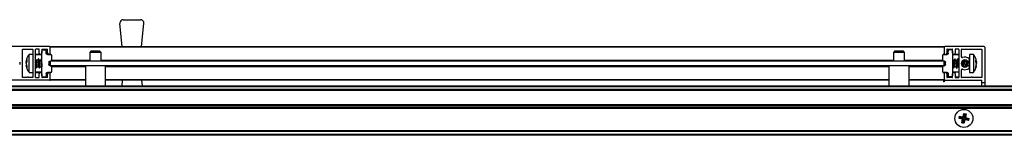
# Model space of a CAD drawing. Header units: millimetres. Extents: x 2748.28 to 2750.03, y 3313.4 to 3313.45.
# Tile 3 of 4: x 2749.1551 to 2749.5919, y 3313.4031 to 3313.4544. Entities that reach past the tile are written whole.
import ezdxf

# ---------------------------------------------------------------- set-up
doc = ezdxf.new("R2010")
doc.units = ezdxf.units.MM
doc.layers.add('SANINDUSA', color=3, linetype='Continuous')

msp = doc.modelspace()

# ---------------------------------------------------------------- linework, layer by layer
at = {"layer": 'SANINDUSA'}
for p, q in [((2749.201035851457, 3313.454376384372), (2749.208719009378, 3313.454376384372)), ((2749.200574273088, 3313.442476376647), (2749.199543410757, 3313.452726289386)), ((2749.209180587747, 3313.442476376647), (2749.210211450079, 3313.452726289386)), ((2749.168377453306, 3313.442476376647), (2749.150977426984, 3313.442476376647)), ((2749.156277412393, 3313.428776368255), (2749.156277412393, 3313.441176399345)), ((2749.156377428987, 3313.441276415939), (2749.160877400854, 3313.441276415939)), ((2749.160977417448, 3313.441176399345), (2749.160977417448, 3313.428776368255)), ((2749.162177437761, 3313.428776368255), (2749.162177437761, 3313.441176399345)), ((2749.163677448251, 3313.441276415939), (2749.162277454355, 3313.441276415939)), ((2749.163777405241, 3313.43957637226), (2749.163777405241, 3313.441176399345)), ((2749.164977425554, 3313.441176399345), (2749.164977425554, 3313.43957637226)), ((2749.165077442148, 3313.441276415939), (2749.167377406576, 3313.441276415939)), ((2749.16747742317, 3313.43957637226), (2749.16747742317, 3313.441176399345)), ((2749.168677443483, 3313.442476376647), (2749.565177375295, 3313.442476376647)), ((2749.168677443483, 3313.442476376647), (2749.168677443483, 3313.44217638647)), ((2749.565177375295, 3313.44217638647), (2749.168677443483, 3313.44217638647)), ((2749.168677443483, 3313.43957637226), (2749.168677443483, 3313.44217638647)), ((2749.565177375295, 3313.44217638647), (2749.565177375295, 3313.442476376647)), ((2749.565177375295, 3313.44217638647), (2749.565177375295, 3313.43957637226)), ((2749.582877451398, 3313.442476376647), (2749.565477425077, 3313.442476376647)), ((2749.566377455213, 3313.441176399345), (2749.566377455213, 3313.43957637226)), ((2749.566477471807, 3313.441276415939), (2749.56877737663, 3313.441276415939)), ((2749.568877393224, 3313.43957637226), (2749.568877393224, 3313.441176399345)), ((2749.570077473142, 3313.441176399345), (2749.570077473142, 3313.43957637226)), ((2749.571577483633, 3313.441276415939), (2749.570177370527, 3313.441276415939)), ((2749.571677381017, 3313.441176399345), (2749.571677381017, 3313.428776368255)), ((2749.572877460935, 3313.43783472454), (2749.572877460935, 3313.441176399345)), ((2749.572977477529, 3313.441276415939), (2749.581877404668, 3313.441276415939)), ((2749.581977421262, 3313.441176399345), (2749.581977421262, 3313.428776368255)), ((2749.583177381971, 3313.44217638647), (2749.583177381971, 3313.426476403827)), ((2749.160977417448, 3313.438976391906), (2749.159253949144, 3313.438976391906)), ((2749.159253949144, 3313.430976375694), (2749.159253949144, 3313.438976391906)), ((2749.164977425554, 3313.438776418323), (2749.162177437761, 3313.438776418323)), ((2749.164977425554, 3313.438976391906), (2749.162377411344, 3313.438976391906)), ((2749.163320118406, 3313.437016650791), (2749.163088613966, 3313.436403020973)), ((2749.163814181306, 3313.436447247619), (2749.163399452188, 3313.437027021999)), ((2749.164720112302, 3313.437016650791), (2749.164488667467, 3313.436403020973)), ((2749.164977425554, 3313.436778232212), (2749.164799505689, 3313.437027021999)), ((2749.164977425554, 3313.440976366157), (2749.166386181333, 3313.440951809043)), ((2749.164977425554, 3313.429476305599), (2749.164977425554, 3313.440476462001)), ((2749.166877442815, 3313.439467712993), (2749.166877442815, 3313.440451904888)), ((2749.167368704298, 3313.438967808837), (2749.168886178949, 3313.438941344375)), ((2749.168677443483, 3313.438944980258), (2749.168677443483, 3313.43957637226)), ((2749.169377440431, 3313.436490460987), (2749.169377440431, 3313.438441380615)), ((2749.186677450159, 3313.440376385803), (2749.186177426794, 3313.439876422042)), ((2749.186177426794, 3313.439876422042), (2749.186177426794, 3313.435976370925)), ((2749.191177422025, 3313.439876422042), (2749.186177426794, 3313.439876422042)), ((2749.186757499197, 3313.440376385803), (2749.186677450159, 3313.440376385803)), ((2749.19067739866, 3313.440376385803), (2749.186757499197, 3313.440376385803)), ((2749.191177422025, 3313.439876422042), (2749.19067739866, 3313.440376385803)), ((2749.191177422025, 3313.435976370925), (2749.191177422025, 3313.439876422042)), ((2749.543177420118, 3313.440376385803), (2749.542677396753, 3313.439876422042)), ((2749.542677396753, 3313.439876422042), (2749.542677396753, 3313.435976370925)), ((2749.547677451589, 3313.439876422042), (2749.542677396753, 3313.439876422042)), ((2749.54325752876, 3313.440376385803), (2749.543177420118, 3313.440376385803)), ((2749.547177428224, 3313.440376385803), (2749.54325752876, 3313.440376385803)), ((2749.547677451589, 3313.439876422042), (2749.547177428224, 3313.440376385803)), ((2749.547677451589, 3313.435976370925), (2749.547677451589, 3313.439876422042)), ((2749.564477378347, 3313.438441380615), (2749.564477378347, 3313.436490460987)), ((2749.564968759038, 3313.438941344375), (2749.566486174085, 3313.438967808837)), ((2749.565177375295, 3313.438944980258), (2749.565177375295, 3313.43957637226)), ((2749.566977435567, 3313.439467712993), (2749.566977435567, 3313.440451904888)), ((2749.568877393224, 3313.440976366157), (2749.56746869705, 3313.440951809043)), ((2749.568877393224, 3313.440476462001), (2749.568877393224, 3313.429476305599)), ((2749.571477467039, 3313.438976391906), (2749.568877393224, 3313.438976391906)), ((2749.571677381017, 3313.438776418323), (2749.568877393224, 3313.438776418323)), ((2749.569909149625, 3313.437034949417), (2749.569481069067, 3313.436457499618)), ((2749.570186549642, 3313.436408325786), (2749.569960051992, 3313.437027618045)), ((2749.571309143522, 3313.437034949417), (2749.570881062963, 3313.436457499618)), ((2749.571586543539, 3313.436408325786), (2749.571360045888, 3313.437027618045)), ((2749.57821088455, 3313.438976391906), (2749.576487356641, 3313.438976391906)), ((2749.576487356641, 3313.438976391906), (2749.576487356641, 3313.436964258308)), ((2749.576487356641, 3313.436964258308), (2749.576487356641, 3313.430976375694)), ((2749.57821088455, 3313.438976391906), (2749.57821088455, 3313.436964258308)), ((2749.57821088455, 3313.436964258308), (2749.57821088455, 3313.430976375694)), ((2749.15532314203, 3313.435148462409), (2749.155095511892, 3313.435473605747)), ((2749.155095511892, 3313.434479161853), (2749.15532314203, 3313.43480430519)), ((2749.157922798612, 3313.435737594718), (2749.158256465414, 3313.436677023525)), ((2749.158256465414, 3313.435918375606), (2749.157922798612, 3313.434886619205)), ((2749.158177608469, 3313.435674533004), (2749.157922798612, 3313.435737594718)), ((2749.157922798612, 3313.43519876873), (2749.158041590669, 3313.435708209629)), ((2749.157922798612, 3313.435066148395), (2749.158086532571, 3313.43569706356)), ((2749.157922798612, 3313.434886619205), (2749.158256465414, 3313.433601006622)), ((2749.157922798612, 3313.43475399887), (2749.158041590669, 3313.434244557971)), ((2749.158256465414, 3313.433002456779), (2749.157922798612, 3313.434215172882)), ((2749.158256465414, 3313.436677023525), (2749.158256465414, 3313.435918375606)), ((2749.158256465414, 3313.433601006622), (2749.158256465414, 3313.433002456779)), ((2749.16241418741, 3313.436447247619), (2749.162177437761, 3313.436778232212)), ((2749.162177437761, 3313.43331430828), (2749.162455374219, 3313.432925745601)), ((2749.16311382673, 3313.436436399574), (2749.162421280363, 3313.436436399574)), ((2749.162534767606, 3313.432936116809), (2749.162766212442, 3313.433549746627)), ((2749.162753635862, 3313.433516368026), (2749.16346364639, 3313.433516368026)), ((2749.163440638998, 3313.433505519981), (2749.163855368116, 3313.432925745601)), ((2749.164513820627, 3313.436436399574), (2749.163821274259, 3313.436436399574)), ((2749.163934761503, 3313.432936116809), (2749.164166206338, 3313.433549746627)), ((2749.164153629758, 3313.433516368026), (2749.164863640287, 3313.433516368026)), ((2749.164840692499, 3313.433505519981), (2749.164977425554, 3313.43331430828)), ((2749.168077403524, 3313.435485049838), (2749.168077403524, 3313.434467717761)), ((2749.168886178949, 3313.435990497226), (2749.168568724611, 3313.435984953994)), ((2749.168568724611, 3313.433967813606), (2749.168886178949, 3313.433962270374)), ((2749.168677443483, 3313.435976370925), (2749.168677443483, 3313.435986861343)), ((2749.168677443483, 3313.435976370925), (2749.168677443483, 3313.433976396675)), ((2749.565177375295, 3313.435976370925), (2749.168677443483, 3313.435976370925)), ((2749.565177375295, 3313.433976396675), (2749.168677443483, 3313.433976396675)), ((2749.168677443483, 3313.433965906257), (2749.168677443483, 3313.433976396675)), ((2749.169377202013, 3313.43647639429), (2749.186177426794, 3313.43647639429)), ((2749.184227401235, 3313.43347637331), (2749.169377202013, 3313.43347637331)), ((2749.169377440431, 3313.431511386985), (2749.169377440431, 3313.433462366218)), ((2749.184227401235, 3313.433976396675), (2749.184227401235, 3313.425076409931)), ((2749.191177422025, 3313.43647639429), (2749.542677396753, 3313.43647639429)), ((2749.193127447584, 3313.425076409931), (2749.193127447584, 3313.433976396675)), ((2749.540727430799, 3313.43347637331), (2749.193127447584, 3313.43347637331)), ((2749.540727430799, 3313.433976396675), (2749.540727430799, 3313.425076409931)), ((2749.547677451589, 3313.43647639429), (2749.564477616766, 3313.43647639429)), ((2749.549627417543, 3313.425076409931), (2749.549627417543, 3313.433976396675)), ((2749.564477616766, 3313.43347637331), (2749.549627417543, 3313.43347637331)), ((2749.564477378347, 3313.433462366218), (2749.564477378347, 3313.431511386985)), ((2749.565286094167, 3313.435984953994), (2749.564968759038, 3313.435990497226)), ((2749.564968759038, 3313.433962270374), (2749.565286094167, 3313.433967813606)), ((2749.565177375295, 3313.435986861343), (2749.565177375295, 3313.435976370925)), ((2749.565177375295, 3313.433976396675), (2749.565177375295, 3313.435976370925)), ((2749.565177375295, 3313.433965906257), (2749.565177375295, 3313.433976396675)), ((2749.565777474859, 3313.434467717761), (2749.565777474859, 3313.435485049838)), ((2749.569468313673, 3313.436436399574), (2749.568877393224, 3313.436436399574)), ((2749.568877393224, 3313.433516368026), (2749.569107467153, 3313.433516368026)), ((2749.569088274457, 3313.433544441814), (2749.569314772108, 3313.432925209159)), ((2749.569365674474, 3313.432917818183), (2749.569793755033, 3313.433495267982)), ((2749.569781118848, 3313.433516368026), (2749.57050746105, 3313.433516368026)), ((2749.570868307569, 3313.436436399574), (2749.570167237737, 3313.436436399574)), ((2749.570488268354, 3313.433544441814), (2749.570714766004, 3313.432925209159)), ((2749.570765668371, 3313.432917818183), (2749.57119374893, 3313.433495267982)), ((2749.571181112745, 3313.433516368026), (2749.571677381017, 3313.433516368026)), ((2749.571677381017, 3313.436436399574), (2749.571567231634, 3313.436436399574)), ((2749.57394891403, 3313.433434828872), (2749.573993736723, 3313.433495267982)), ((2749.573981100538, 3313.433516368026), (2749.574707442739, 3313.433516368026)), ((2749.574178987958, 3313.433516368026), (2749.574182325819, 3313.433374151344)), ((2749.574314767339, 3313.433379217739), (2749.574366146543, 3313.433516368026)), ((2749.574386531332, 3313.436408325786), (2749.574325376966, 3313.436575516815)), ((2749.575031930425, 3313.436436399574), (2749.574367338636, 3313.436436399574)), ((2749.574688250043, 3313.433544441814), (2749.574734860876, 3313.433416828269)), ((2749.574741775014, 3313.436524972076), (2749.574708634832, 3313.436436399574)), ((2749.576287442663, 3313.435701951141), (2749.576287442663, 3313.436129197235)), ((2749.576287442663, 3313.43382362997), (2749.576287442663, 3313.435701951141)), ((2749.576485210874, 3313.433346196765), (2749.576487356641, 3313.433316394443)), ((2749.579208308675, 3313.436455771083), (2749.579542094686, 3313.435716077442)), ((2749.579208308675, 3313.435617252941), (2749.579208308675, 3313.436455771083)), ((2749.579208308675, 3313.435635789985), (2749.579542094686, 3313.435716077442)), ((2749.579542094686, 3313.434775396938), (2749.579208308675, 3313.435617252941)), ((2749.579208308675, 3313.433365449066), (2749.579542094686, 3313.434775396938)), ((2749.579461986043, 3313.433912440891), (2749.579208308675, 3313.432885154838)), ((2749.579208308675, 3313.432885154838), (2749.579208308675, 3313.433365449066)), ((2749.579386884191, 3313.435696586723), (2749.579542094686, 3313.43508712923)), ((2749.579386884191, 3313.434256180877), (2749.579542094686, 3313.43486563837)), ((2749.579417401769, 3313.435704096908), (2749.579542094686, 3313.435177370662)), ((2749.579542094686, 3313.435716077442), (2749.579462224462, 3313.436039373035)), ((2749.158327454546, 3313.428676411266), (2749.156377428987, 3313.428676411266)), ((2749.160877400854, 3313.428676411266), (2749.1589274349, 3313.428676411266)), ((2749.159253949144, 3313.430976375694), (2749.160977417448, 3313.430976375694)), ((2749.162177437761, 3313.431176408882), (2749.164977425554, 3313.431176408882)), ((2749.162277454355, 3313.428676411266), (2749.163677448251, 3313.428676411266)), ((2749.162377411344, 3313.430976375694), (2749.164977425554, 3313.430976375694)), ((2749.163777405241, 3313.428776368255), (2749.163777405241, 3313.430376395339)), ((2749.164977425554, 3313.430376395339), (2749.164977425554, 3313.428776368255)), ((2749.164977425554, 3313.428976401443), (2749.166386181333, 3313.429000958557)), ((2749.167377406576, 3313.428676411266), (2749.165077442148, 3313.428676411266)), ((2749.166877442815, 3313.430485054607), (2749.166877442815, 3313.429500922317)), ((2749.168886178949, 3313.431011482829), (2749.167368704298, 3313.430984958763)), ((2749.16747742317, 3313.428776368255), (2749.16747742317, 3313.430376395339)), ((2749.168677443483, 3313.430376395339), (2749.168677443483, 3313.431007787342)), ((2749.168677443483, 3313.42777638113), (2749.168677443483, 3313.430376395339)), ((2749.566486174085, 3313.430984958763), (2749.564968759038, 3313.431011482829)), ((2749.565177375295, 3313.430376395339), (2749.565177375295, 3313.431007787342)), ((2749.565177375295, 3313.430376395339), (2749.565177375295, 3313.42777638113)), ((2749.56618838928, 3313.430813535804), (2749.566848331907, 3313.430813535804)), ((2749.566377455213, 3313.430376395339), (2749.566377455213, 3313.428776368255)), ((2749.568877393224, 3313.428813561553), (2749.566377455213, 3313.428813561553)), ((2749.56877737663, 3313.428676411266), (2749.566477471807, 3313.428676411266)), ((2749.566977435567, 3313.430485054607), (2749.566977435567, 3313.429500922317)), ((2749.568877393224, 3313.428976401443), (2749.56746869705, 3313.429000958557)), ((2749.568877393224, 3313.431176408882), (2749.571677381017, 3313.431176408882)), ((2749.568877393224, 3313.430813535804), (2749.569066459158, 3313.430813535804)), ((2749.568877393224, 3313.428776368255), (2749.568877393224, 3313.430376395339)), ((2749.569888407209, 3313.430813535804), (2749.570177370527, 3313.430813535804)), ((2749.570077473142, 3313.430376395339), (2749.570077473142, 3313.428776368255)), ((2749.571477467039, 3313.428813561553), (2749.570077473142, 3313.428813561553)), ((2749.570177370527, 3313.430813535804), (2749.570177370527, 3313.430976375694)), ((2749.570177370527, 3313.428676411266), (2749.571577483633, 3313.428676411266)), ((2749.572877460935, 3313.428776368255), (2749.572877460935, 3313.43211804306)), ((2749.577127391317, 3313.428676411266), (2749.572977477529, 3313.428676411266)), ((2749.576487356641, 3313.430976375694), (2749.57821088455, 3313.430976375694)), ((2749.581877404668, 3313.428676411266), (2749.577727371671, 3313.428676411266)), ((2749.578222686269, 3313.431041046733), (2749.578586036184, 3313.431513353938)), ((2748.321677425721, 3313.425076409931), (2749.979677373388, 3313.425076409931)), ((2748.321677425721, 3313.424776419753), (2749.979677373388, 3313.424776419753)), ((2749.168377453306, 3313.427476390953), (2749.150977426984, 3313.427476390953)), ((2749.168677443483, 3313.42777638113), (2749.168677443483, 3313.427476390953)), ((2749.168677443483, 3313.42777638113), (2749.184227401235, 3313.42777638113)), ((2749.184227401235, 3313.427476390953), (2749.168677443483, 3313.427476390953)), ((2749.193127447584, 3313.42777638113), (2749.540727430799, 3313.42777638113)), ((2749.540727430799, 3313.427476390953), (2749.193127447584, 3313.427476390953)), ((2749.200574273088, 3313.427476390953), (2749.200332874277, 3313.425076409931)), ((2749.209180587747, 3313.427476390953), (2749.209421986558, 3313.425076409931)), ((2749.549627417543, 3313.42777638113), (2749.565177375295, 3313.42777638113)), ((2749.565177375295, 3313.427476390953), (2749.549627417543, 3313.427476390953)), ((2749.565044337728, 3313.426813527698), (2749.56495171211, 3313.426875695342)), ((2749.565177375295, 3313.426813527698), (2749.565044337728, 3313.426813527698)), ((2749.565177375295, 3313.427476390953), (2749.565177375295, 3313.42777638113)), ((2749.565177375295, 3313.427476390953), (2749.565177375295, 3313.426813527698)), ((2749.565477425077, 3313.427476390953), (2749.581877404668, 3313.427476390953)), ((2749.581977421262, 3313.426476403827), (2749.581977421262, 3313.427376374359)), ((2749.581977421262, 3313.426476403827), (2749.583177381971, 3313.426476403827)), ((2749.581977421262, 3313.425076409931), (2749.581977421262, 3313.426476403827)), ((2749.583177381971, 3313.426476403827), (2749.583177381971, 3313.425076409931)), ((2749.979677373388, 3313.423376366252), (2748.321677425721, 3313.423376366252)), ((2749.979677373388, 3313.423076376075), (2748.321677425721, 3313.423076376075)), ((2749.979677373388, 3313.422976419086), (2748.321677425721, 3313.422976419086)), ((2748.321677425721, 3313.416676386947), (2749.979677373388, 3313.416676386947)), ((2748.321677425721, 3313.416576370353), (2749.979677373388, 3313.416576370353)), ((2748.321677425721, 3313.416276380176), (2749.979677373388, 3313.416276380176)), ((2749.979677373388, 3313.415376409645), (2748.321677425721, 3313.415376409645)), ((2749.979677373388, 3313.415076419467), (2748.321677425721, 3313.415076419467)), ((2749.979677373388, 3313.414976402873), (2748.321677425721, 3313.414976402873)), ((2749.570104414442, 3313.411576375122), (2749.570106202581, 3313.411576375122)), ((2749.570106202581, 3313.411576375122), (2749.570108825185, 3313.411576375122)), ((2749.570504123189, 3313.412560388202), (2749.570580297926, 3313.412560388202)), ((2749.571790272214, 3313.410577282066), (2749.572004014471, 3313.4115196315)), ((2749.572121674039, 3313.410786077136), (2749.571790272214, 3313.410577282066)), ((2749.572004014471, 3313.4115196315), (2749.573568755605, 3313.411224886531)), ((2749.572004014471, 3313.4115196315), (2749.572212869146, 3313.411188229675)), ((2749.572212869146, 3313.411188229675), (2749.572121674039, 3313.410786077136)), ((2749.57373076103, 3313.410420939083), (2749.572121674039, 3313.410786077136)), ((2749.572212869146, 3313.411188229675), (2749.573821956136, 3313.410823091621)), ((2749.573568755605, 3313.411224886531), (2749.573978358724, 3313.412763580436)), ((2749.573568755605, 3313.411224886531), (2749.573821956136, 3313.410823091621)), ((2749.57418709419, 3313.412432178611), (2749.573821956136, 3313.410823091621)), ((2749.573978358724, 3313.412763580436), (2749.57418709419, 3313.412432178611)), ((2749.573978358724, 3313.412763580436), (2749.574920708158, 3313.412549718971)), ((2749.574589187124, 3313.4123409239), (2749.57418709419, 3313.412432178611)), ((2749.57422404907, 3313.41073183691), (2749.574589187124, 3313.4123409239)), ((2749.57422404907, 3313.41073183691), (2749.574625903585, 3313.410985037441)), ((2749.57422404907, 3313.41073183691), (2749.57583313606, 3313.410366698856)), ((2749.574589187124, 3313.4123409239), (2749.574920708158, 3313.412549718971)), ((2749.574920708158, 3313.412549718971), (2749.574625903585, 3313.410985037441)), ((2749.574625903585, 3313.410985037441), (2749.576164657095, 3313.410575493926)), ((2749.577374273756, 3313.412560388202), (2749.57745068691, 3313.412560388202)), ((2749.577845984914, 3313.411576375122), (2749.577848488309, 3313.411576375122)), ((2749.577848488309, 3313.411576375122), (2749.577850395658, 3313.411576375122)), ((2749.57010632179, 3313.409576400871), (2749.570104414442, 3313.409576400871)), ((2749.570108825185, 3313.409576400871), (2749.57010632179, 3313.409576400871)), ((2749.570580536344, 3313.40859238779), (2749.570504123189, 3313.40859238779)), ((2749.573328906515, 3313.410167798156), (2749.571790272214, 3313.410577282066)), ((2749.573034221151, 3313.408603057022), (2749.573328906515, 3313.410167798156)), ((2749.573365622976, 3313.408811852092), (2749.573034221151, 3313.408603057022)), ((2749.573976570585, 3313.408389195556), (2749.573034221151, 3313.408603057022)), ((2749.57373076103, 3313.410420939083), (2749.573328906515, 3313.410167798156)), ((2749.57373076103, 3313.410420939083), (2749.573365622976, 3313.408811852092)), ((2749.573365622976, 3313.408811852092), (2749.57376771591, 3313.408720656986)), ((2749.57376771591, 3313.408720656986), (2749.574132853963, 3313.410329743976)), ((2749.573976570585, 3313.408389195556), (2749.57376771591, 3313.408720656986)), ((2749.574386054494, 3313.409927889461), (2749.573976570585, 3313.408389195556)), ((2749.574132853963, 3313.410329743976), (2749.574386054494, 3313.409927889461)), ((2749.574132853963, 3313.410329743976), (2749.575741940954, 3313.409964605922)), ((2749.575950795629, 3313.409633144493), (2749.574386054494, 3313.409927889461)), ((2749.575741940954, 3313.409964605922), (2749.57583313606, 3313.410366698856)), ((2749.575950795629, 3313.409633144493), (2749.575741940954, 3313.409964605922)), ((2749.57583313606, 3313.410366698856), (2749.576164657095, 3313.410575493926)), ((2749.576164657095, 3313.410575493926), (2749.575950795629, 3313.409633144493)), ((2749.57745068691, 3313.40859238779), (2749.577374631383, 3313.40859238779)), ((2749.577848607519, 3313.409576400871), (2749.577846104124, 3313.409576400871)), ((2749.577850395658, 3313.409576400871), (2749.577848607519, 3313.409576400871)), ((2748.321677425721, 3313.405176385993), (2749.979677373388, 3313.405176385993)), ((2749.979677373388, 3313.405076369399), (2748.321677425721, 3313.405076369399)), ((2749.979677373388, 3313.404776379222), (2748.321677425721, 3313.404776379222)), ((2749.979677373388, 3313.403376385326), (2748.321677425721, 3313.403376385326)), ((2749.979677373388, 3313.403076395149), (2748.321677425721, 3313.403076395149))]:
    msp.add_line(p, q, dxfattribs=at)
at = {"layer": 'SANINDUSA', "flags": 128}
for points in [[(2749.163972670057, 3313.433350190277), (2749.163946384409, 3313.433971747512), (2749.163871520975, 3313.434746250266), (2749.163759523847, 3313.435555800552), (2749.163627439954, 3313.436277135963), (2749.163495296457, 3313.436800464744), (2749.163383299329, 3313.437046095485), (2749.163320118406, 3313.437016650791)], [(2749.164977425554, 3313.436498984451), (2749.164895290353, 3313.436800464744), (2749.164783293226, 3313.437046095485), (2749.164720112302, 3313.437016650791)], [(2749.569960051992, 3313.437027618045), (2749.569956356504, 3313.437036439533), (2749.56988149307, 3313.436985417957), (2749.569769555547, 3313.436628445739), (2749.569637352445, 3313.43602006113), (2749.569505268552, 3313.435252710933), (2749.569393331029, 3313.434443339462), (2749.569318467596, 3313.433715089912), (2749.569292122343, 3313.433178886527)], [(2749.571360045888, 3313.437027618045), (2749.5713563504, 3313.437036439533), (2749.571281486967, 3313.436985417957), (2749.571169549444, 3313.436628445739), (2749.571037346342, 3313.43602006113), (2749.570905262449, 3313.435252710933), (2749.570793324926, 3313.434443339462), (2749.570718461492, 3313.433715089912), (2749.570692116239, 3313.433178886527)], [(2749.162577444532, 3313.435903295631), (2749.162484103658, 3313.436279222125), (2749.16241418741, 3313.436447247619)], [(2749.162455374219, 3313.432925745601), (2749.162471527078, 3313.432906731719), (2749.162546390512, 3313.432976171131), (2749.16257267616, 3313.433350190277)], [(2749.16327744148, 3313.435857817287), (2749.163370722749, 3313.43535469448), (2749.163450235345, 3313.434785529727), (2749.163503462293, 3313.434239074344), (2749.163522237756, 3313.433800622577), (2749.163503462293, 3313.433538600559), (2749.163450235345, 3313.43349395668), (2749.163433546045, 3313.433516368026)], [(2749.163977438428, 3313.435903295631), (2749.163884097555, 3313.436279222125), (2749.163814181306, 3313.436447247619)], [(2749.163855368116, 3313.432925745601), (2749.163871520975, 3313.432906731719), (2749.163946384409, 3313.432976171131), (2749.163972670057, 3313.433350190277)], [(2749.164677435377, 3313.435857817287), (2749.164770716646, 3313.43535469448), (2749.164850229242, 3313.434785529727), (2749.16490345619, 3313.434239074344), (2749.164922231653, 3313.433800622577), (2749.16490345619, 3313.433538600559), (2749.164850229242, 3313.43349395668), (2749.164833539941, 3313.433516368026)], [(2749.569292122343, 3313.433178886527), (2749.569318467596, 3313.432916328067), (2749.569365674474, 3313.432917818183)], [(2749.569806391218, 3313.433516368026), (2749.569761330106, 3313.433493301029), (2749.569742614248, 3313.433676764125), (2749.569761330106, 3313.43405525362), (2749.569814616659, 3313.434569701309), (2749.569894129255, 3313.435139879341), (2749.569987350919, 3313.435676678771)], [(2749.570692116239, 3313.433178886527), (2749.570718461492, 3313.432916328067), (2749.570765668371, 3313.432917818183)], [(2749.571206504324, 3313.433516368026), (2749.571161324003, 3313.433493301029), (2749.571142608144, 3313.433676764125), (2749.571161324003, 3313.43405525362), (2749.571214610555, 3313.434569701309), (2749.571294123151, 3313.435139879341), (2749.571387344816, 3313.435676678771)], [(2749.573653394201, 3313.436403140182), (2749.573580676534, 3313.436161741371), (2749.573487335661, 3313.435726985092)], [(2749.574006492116, 3313.433516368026), (2749.573961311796, 3313.433493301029), (2749.573942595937, 3313.433676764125), (2749.573961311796, 3313.43405525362), (2749.574014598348, 3313.434569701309), (2749.574094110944, 3313.435139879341), (2749.574187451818, 3313.435676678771)]]:
    msp.add_lwpolyline(points, dxfattribs=at)
at = {"layer": 'SANINDUSA'}
msp.add_circle((2749.57397742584, 3313.410576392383), 0.003999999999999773, dxfattribs=at)
for centre, radius, start, end in [((2749.201035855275, 3313.452876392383), 0.001500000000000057, 90, 180), ((2749.208718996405, 3313.452876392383), 0.001500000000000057, 0, 90), ((2749.201035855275, 3313.452876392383), 0.001499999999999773, 180, 185.7431938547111), ((2749.208718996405, 3313.452876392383), 0.001499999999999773, 354.2568061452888, 0), ((2749.15637742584, 3313.441176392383), 9.999999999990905e-05, 90, 180), ((2749.16087742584, 3313.441176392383), 9.999999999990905e-05, 0, 90), ((2749.16227742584, 3313.441176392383), 9.999999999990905e-05, 90, 180), ((2749.16367742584, 3313.441176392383), 9.999999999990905e-05, 0, 90), ((2749.16507742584, 3313.441176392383), 9.999999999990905e-05, 90, 180), ((2749.16737742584, 3313.441176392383), 0.0001000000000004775, 0, 90), ((2749.16837742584, 3313.442176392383), 0.0003000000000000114, 0, 90), ((2749.56547742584, 3313.442176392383), 0.0003000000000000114, 90, 180), ((2749.56647742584, 3313.441176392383), 0.0001000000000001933, 90, 180), ((2749.56877742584, 3313.441176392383), 0.0001000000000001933, 0, 90), ((2749.57017742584, 3313.441176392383), 0.0001000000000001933, 90, 180), ((2749.57157742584, 3313.441176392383), 0.0001000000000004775, 0, 90), ((2749.57297742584, 3313.441176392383), 0.0001000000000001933, 90, 180), ((2749.58187742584, 3313.441176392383), 9.999999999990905e-05, 0, 90), ((2749.58287742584, 3313.442176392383), 0.0003000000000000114, 0, 90), ((2749.16237742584, 3313.438776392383), 0.0002000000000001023, 90, 180), ((2749.16437742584, 3313.439576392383), 0.0006000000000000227, 180, 0), ((2749.16637742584, 3313.440451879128), 0.0005000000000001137, 0, 88.99999999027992), ((2749.16807742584, 3313.439576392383), 0.0006000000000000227, 180, 0), ((2749.16887742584, 3313.438441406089), 0.0005000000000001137, 0, 88.99999999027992), ((2749.56497742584, 3313.438441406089), 0.0005000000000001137, 91.0000000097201, 180), ((2749.56577742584, 3313.439576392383), 0.0006000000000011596, 180, 0), ((2749.56747742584, 3313.440451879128), 0.000499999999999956, 91.0000000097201, 180), ((2749.56947742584, 3313.439576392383), 0.0006000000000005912, 180, 0), ((2749.57147742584, 3313.438776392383), 0.0002000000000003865, 0, 90), ((2749.57147742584, 3313.436613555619), 0.0001999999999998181, 0, 90), ((2749.57317742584, 3313.437834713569), 0.0003000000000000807, 180, 292.7739724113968), ((2749.57437742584, 3313.434976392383), 0.002800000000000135, 46.65824176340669, 112.7739724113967), ((2749.575887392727, 3313.436576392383), 0.000600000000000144, 226.6582417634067, 46.65824176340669), ((2749.15507742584, 3313.434976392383), 0.0003000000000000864, 325.0000000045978, 34.99999999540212), ((2749.146725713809, 3313.43296027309), 0.01585175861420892, 1.409487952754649, 12.89927474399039), ((2749.16887742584, 3313.436490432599), 0.0005000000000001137, 271.0000000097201, 0), ((2749.16887742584, 3313.433462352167), 0.0005000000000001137, 0, 88.99999999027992), ((2749.56497742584, 3313.436490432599), 0.0005000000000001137, 180, 268.9999999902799), ((2749.56497742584, 3313.433462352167), 0.0005000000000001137, 91.0000000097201, 180), ((2749.589383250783, 3313.431507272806), 0.02436754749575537, 169.4411884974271, 173.3962663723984), ((2749.581791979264, 3313.432617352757), 0.01629455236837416, 169.6078520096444, 174.7509439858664), ((2749.57165597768, 3313.435489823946), 0.00238046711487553, 156.0144249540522, 174.2822512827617), ((2749.573055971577, 3313.435489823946), 0.00238046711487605, 156.0144249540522, 174.2822512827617), ((2749.57437742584, 3313.434976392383), 0.001600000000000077, 46.65824176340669, 313.3417582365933), ((2749.57437742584, 3313.434976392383), 0.002800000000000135, 247.2260275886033, 313.3417582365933), ((2749.593959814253, 3313.432057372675), 0.02050823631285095, 167.4431505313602, 175.6003208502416), ((2749.577840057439, 3313.435356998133), 0.002975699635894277, 159.0144983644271, 172.8575805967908), ((2749.595311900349, 3313.432083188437), 0.0204573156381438, 168.134626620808, 176.1281481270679), ((2749.588698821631, 3313.433049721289), 0.01337195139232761, 168.6703945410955, 177.2110269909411), ((2749.575887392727, 3313.433376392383), 0.0006000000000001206, 313.3417582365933, 133.3417582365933), ((2749.15637742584, 3313.428776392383), 0.0001000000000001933, 180, 270), ((2749.15862742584, 3313.428551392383), 0.0003250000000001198, 22.61986493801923, 157.3801350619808), ((2749.16087742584, 3313.428776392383), 0.0001000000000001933, 270, 0), ((2749.16237742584, 3313.431176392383), 0.0001999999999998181, 180, 270), ((2749.16227742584, 3313.428776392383), 0.0001000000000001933, 180, 270), ((2749.16367742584, 3313.428776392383), 0.0001000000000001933, 270, 0), ((2749.16437742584, 3313.430376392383), 0.0006000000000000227, 0, 180), ((2749.16507742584, 3313.428776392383), 0.0001000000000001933, 180, 270), ((2749.16637742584, 3313.429500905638), 0.0005000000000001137, 271.0000000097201, 0), ((2749.16737742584, 3313.428776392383), 0.0001000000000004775, 270, 0), ((2749.16807742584, 3313.430376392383), 0.0006000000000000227, 0, 180), ((2749.16887742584, 3313.431511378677), 0.0005000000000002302, 271.0000000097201, 0), ((2749.56497742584, 3313.431511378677), 0.0005000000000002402, 180, 268.9999999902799), ((2749.56577742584, 3313.430376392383), 0.0006000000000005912, 0, 180), ((2749.56647742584, 3313.428776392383), 9.999999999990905e-05, 180, 270), ((2749.56747742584, 3313.429500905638), 0.000499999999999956, 180, 268.9999999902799), ((2749.56877742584, 3313.428776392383), 9.999999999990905e-05, 270, 0), ((2749.56947742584, 3313.430376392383), 0.0006000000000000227, 0, 180), ((2749.57017742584, 3313.428776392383), 9.999999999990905e-05, 180, 270), ((2749.57147742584, 3313.431176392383), 0.0002000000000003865, 270, 0), ((2749.57147742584, 3313.429013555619), 0.0002000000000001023, 270, 0), ((2749.57157742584, 3313.428776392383), 0.0001000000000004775, 270, 0), ((2749.57317742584, 3313.432118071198), 0.0002999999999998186, 67.22602758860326, 180), ((2749.57297742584, 3313.428776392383), 9.999999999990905e-05, 180, 270), ((2749.57742742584, 3313.428551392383), 0.0003250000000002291, 22.61986493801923, 157.3801350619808), ((2749.58187742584, 3313.428776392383), 0.0001000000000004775, 270, 0), ((2749.16837742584, 3313.427776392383), 0.0003000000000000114, 270, 0), ((2749.574577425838, 3313.430813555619), 0.01039999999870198, 198.716217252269, 202.2495146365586), ((2749.56547742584, 3313.427776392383), 0.0003000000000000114, 180, 270), ((2749.58187742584, 3313.427376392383), 0.0001000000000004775, 0, 90)]:
    msp.add_arc(centre, radius, start, end, dxfattribs=at)
for centre, major_axis, ratio, start_param, end_param in [((2749.163272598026, 3313.434976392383), (-0.0001930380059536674, 0.001459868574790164), 0.1014794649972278, 3.128174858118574, 5.347122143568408), ((2749.164672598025, 3313.434976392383), (-0.0001930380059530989, 0.001459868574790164), 0.101479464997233, 3.128174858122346, 5.34712214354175), ((2749.569992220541, 3313.434976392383), (0.000212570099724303, 0.001459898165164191), 0.08112035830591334, 1.082343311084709, 3.153403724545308), ((2749.571392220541, 3313.434976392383), (0.0002125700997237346, 0.001459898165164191), 0.08112035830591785, 1.08234331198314, 3.153403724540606), ((2749.574192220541, 3313.434976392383), (0.0002125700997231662, 0.001459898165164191), 0.08112035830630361, 1.082343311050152, 3.153403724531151), ((2749.575592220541, 3313.434976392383), (0.000212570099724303, 0.001459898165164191), 0.08112035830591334, 1.082343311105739, 2.639367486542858)]:
    msp.add_ellipse(centre, major_axis=major_axis, ratio=ratio, start_param=start_param, end_param=end_param, dxfattribs=at)
for points, knots in [([(2749.159264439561, 3313.438940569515), (2749.159124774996, 3313.438769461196), (2749.158707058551, 3313.438257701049), (2749.15825749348, 3313.437230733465), (2749.157950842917, 3313.436293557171), (2749.157938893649, 3313.435761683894), (2749.157937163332, 3313.435684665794)], [0, 0, 0, 0, 0.1850393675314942, 0.553425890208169, 0.9353336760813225, 0.9999999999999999, 0.9999999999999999, 0.9999999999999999, 0.9999999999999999]), ([(2749.167020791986, 3313.439117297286), (2749.166978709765, 3313.439170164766), (2749.166896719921, 3313.439273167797), (2749.166883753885, 3313.439404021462), (2749.166877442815, 3313.439467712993)], [0, 0, 0, 0, 0.5132613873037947, 1, 1, 1, 1]), ([(2749.167368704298, 3313.438967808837), (2749.167336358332, 3313.438970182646), (2749.167271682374, 3313.438974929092), (2749.167178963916, 3313.439005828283), (2749.167092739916, 3313.439051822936), (2749.167044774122, 3313.439095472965), (2749.167020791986, 3313.439117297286)], [0, 0, 0, 0, 0.2500530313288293, 0.4999825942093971, 0.7499992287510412, 1, 1, 1, 1]), ([(2749.566834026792, 3313.439117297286), (2749.566810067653, 3313.439095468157), (2749.566762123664, 3313.439051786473), (2749.566675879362, 3313.439005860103), (2749.566583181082, 3313.438974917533), (2749.566518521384, 3313.438970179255), (2749.566486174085, 3313.438967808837)], [0, 0, 0, 0, 0.2499153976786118, 0.5000989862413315, 0.7499145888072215, 1, 1, 1, 1]), ([(2749.566977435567, 3313.439467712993), (2749.566971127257, 3313.439404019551), (2749.566958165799, 3313.439273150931), (2749.566876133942, 3313.439170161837), (2749.566834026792, 3313.439117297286)], [0, 0, 0, 0, 0.4866975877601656, 1, 1, 1, 1]), ([(2749.579459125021, 3313.436038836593), (2749.579424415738, 3313.436287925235), (2749.579327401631, 3313.436984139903), (2749.578902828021, 3313.437989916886), (2749.578420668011, 3313.438654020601), (2749.578203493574, 3313.438953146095)], [0, 0, 0, 0, 0.2343997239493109, 0.6551584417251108, 1, 1, 1, 1]), ([(2749.157968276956, 3313.434110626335), (2749.158019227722, 3313.433767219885), (2749.158143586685, 3313.432929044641), (2749.158599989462, 3313.431872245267), (2749.159078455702, 3313.431255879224), (2749.159250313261, 3313.431034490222)], [0, 0, 0, 0, 0.3078501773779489, 0.7513906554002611, 1, 1, 1, 1]), ([(2749.162760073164, 3313.433552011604), (2749.162767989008, 3313.433577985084), (2749.162782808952, 3313.433626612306), (2749.162787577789, 3313.433835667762), (2749.162780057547, 3313.434134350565), (2749.16275201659, 3313.434558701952), (2749.162703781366, 3313.435049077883), (2749.162643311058, 3313.435523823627), (2749.162598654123, 3313.435781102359), (2749.162577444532, 3313.435903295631)], [0, 0, 0, 0, 0.1263896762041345, 0.2366251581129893, 0.3720207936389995, 0.5316906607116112, 0.692042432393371, 0.8537370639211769, 1, 1, 1, 1]), ([(2749.16327744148, 3313.435857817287), (2749.163253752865, 3313.435978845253), (2749.163206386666, 3313.43622084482), (2749.163148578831, 3313.43641376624), (2749.163123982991, 3313.436417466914), (2749.16311382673, 3313.436418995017)], [0, 0, 0, 0, 0.370018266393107, 0.7398642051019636, 1, 1, 1, 1]), ([(2749.16416006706, 3313.433552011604), (2749.164167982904, 3313.433577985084), (2749.164182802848, 3313.433626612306), (2749.164187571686, 3313.433835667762), (2749.164180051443, 3313.434134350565), (2749.164152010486, 3313.434558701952), (2749.164103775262, 3313.435049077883), (2749.164043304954, 3313.435523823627), (2749.16399864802, 3313.435781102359), (2749.163977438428, 3313.435903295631)], [0, 0, 0, 0, 0.1263896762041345, 0.2366251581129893, 0.3720207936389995, 0.5316906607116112, 0.692042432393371, 0.8537370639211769, 1, 1, 1, 1]), ([(2749.164677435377, 3313.435857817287), (2749.164653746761, 3313.435978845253), (2749.164606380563, 3313.43622084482), (2749.164548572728, 3313.43641376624), (2749.164523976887, 3313.436417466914), (2749.164513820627, 3313.436418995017)], [0, 0, 0, 0, 0.370018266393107, 0.7398642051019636, 1, 1, 1, 1]), ([(2749.168077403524, 3313.435485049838), (2749.168083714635, 3313.435548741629), (2749.168096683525, 3313.435679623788), (2749.168178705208, 3313.435782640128), (2749.168220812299, 3313.43583552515)], [0, 0, 0, 0, 0.486634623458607, 1, 1, 1, 1]), ([(2749.168220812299, 3313.434117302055), (2749.168178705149, 3313.434170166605), (2749.168096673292, 3313.434273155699), (2749.168083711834, 3313.43440402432), (2749.168077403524, 3313.434467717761)], [0, 0, 0, 0, 0.5133024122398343, 1, 1, 1, 1]), ([(2749.168381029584, 3313.434008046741), (2749.168380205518, 3313.434047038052), (2749.168376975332, 3313.43419987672), (2749.168351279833, 3313.434562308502), (2749.168303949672, 3313.435048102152), (2749.168243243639, 3313.435524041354), (2749.168198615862, 3313.435781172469), (2749.168177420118, 3313.435903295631)], [0, 0, 0, 0, 0.08010520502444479, 0.3139974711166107, 0.5488886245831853, 0.7857468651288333, 1, 1, 1, 1]), ([(2749.168220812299, 3313.43583552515), (2749.168244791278, 3313.435857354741), (2749.168292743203, 3313.435901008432), (2749.168379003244, 3313.435946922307), (2749.168471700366, 3313.435977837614), (2749.168536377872, 3313.435982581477), (2749.168568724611, 3313.435984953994)], [0, 0, 0, 0, 0.250020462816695, 0.4999780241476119, 0.7499272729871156, 1, 1, 1, 1]), ([(2749.168568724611, 3313.433967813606), (2749.168536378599, 3313.433970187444), (2749.168471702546, 3313.433974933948), (2749.168378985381, 3313.434005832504), (2749.168292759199, 3313.434051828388), (2749.168244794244, 3313.434095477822), (2749.168220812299, 3313.434117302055)], [0, 0, 0, 0, 0.2500542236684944, 0.499984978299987, 0.7499980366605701, 1, 1, 1, 1]), ([(2749.565286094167, 3313.435984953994), (2749.565318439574, 3313.435982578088), (2749.565383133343, 3313.43597782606), (2749.565475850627, 3313.43594695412), (2749.565562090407, 3313.43590097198), (2749.565610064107, 3313.435857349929), (2749.565634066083, 3313.43583552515)], [0, 0, 0, 0, 0.2500403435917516, 0.5001035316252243, 0.7498941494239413, 1, 1, 1, 1]), ([(2749.565634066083, 3313.434117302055), (2749.565610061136, 3313.434095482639), (2749.565562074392, 3313.434051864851), (2749.565475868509, 3313.434005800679), (2749.565383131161, 3313.433974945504), (2749.565318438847, 3313.433970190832), (2749.565286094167, 3313.433967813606)], [0, 0, 0, 0, 0.2500873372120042, 0.4999334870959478, 0.7499781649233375, 1, 1, 1, 1]), ([(2749.565634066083, 3313.43583552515), (2749.565676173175, 3313.435782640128), (2749.565758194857, 3313.435679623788), (2749.565771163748, 3313.435548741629), (2749.565777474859, 3313.435485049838)], [0, 0, 0, 0, 0.5133653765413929, 1, 1, 1, 1]), ([(2749.565777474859, 3313.434467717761), (2749.565771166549, 3313.43440402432), (2749.565758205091, 3313.434273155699), (2749.565676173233, 3313.434170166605), (2749.565634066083, 3313.434117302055)], [0, 0, 0, 0, 0.4866975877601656, 1, 1, 1, 1]), ([(2749.569287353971, 3313.435726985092), (2749.569263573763, 3313.435576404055), (2749.569216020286, 3313.435275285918), (2749.56915373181, 3313.434765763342), (2749.569107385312, 3313.434288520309), (2749.569083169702, 3313.433928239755), (2749.569077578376, 3313.43368777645), (2749.569080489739, 3313.433555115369), (2749.569092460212, 3313.433548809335), (2749.569095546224, 3313.433547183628)], [0, 0, 0, 0, 0.1736422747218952, 0.3472338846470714, 0.5196789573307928, 0.6905222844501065, 0.8070889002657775, 0.9502671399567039, 1, 1, 1, 1]), ([(2749.570167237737, 3313.436419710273), (2749.5701646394, 3313.43642454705), (2749.570153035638, 3313.436446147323), (2749.570112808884, 3313.436318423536), (2749.57005350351, 3313.436060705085), (2749.57000865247, 3313.435800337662), (2749.569987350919, 3313.435676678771)], [0, 0, 0, 0, 0.08990653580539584, 0.4015082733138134, 0.7157523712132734, 1, 1, 1, 1]), ([(2749.570687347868, 3313.435726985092), (2749.57066356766, 3313.435576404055), (2749.570616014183, 3313.435275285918), (2749.570553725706, 3313.434765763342), (2749.570507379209, 3313.434288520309), (2749.570483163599, 3313.433928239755), (2749.570477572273, 3313.43368777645), (2749.570480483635, 3313.433555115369), (2749.570492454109, 3313.433548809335), (2749.570495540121, 3313.433547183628)], [0, 0, 0, 0, 0.1736422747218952, 0.3472338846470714, 0.5196789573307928, 0.6905222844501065, 0.8070889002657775, 0.9502671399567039, 1, 1, 1, 1]), ([(2749.571567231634, 3313.436419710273), (2749.571564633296, 3313.43642454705), (2749.571553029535, 3313.436446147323), (2749.57151280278, 3313.436318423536), (2749.571453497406, 3313.436060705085), (2749.571408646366, 3313.435800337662), (2749.571387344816, 3313.435676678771)], [0, 0, 0, 0, 0.08990653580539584, 0.4015082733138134, 0.7157523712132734, 1, 1, 1, 1]), ([(2749.573487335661, 3313.435726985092), (2749.573463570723, 3313.435576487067), (2749.57341604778, 3313.43527553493), (2749.573353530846, 3313.434764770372), (2749.573308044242, 3313.434292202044), (2749.57328541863, 3313.43397803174), (2749.573283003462, 3313.433860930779), (2749.573282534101, 3313.433838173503)], [0, 0, 0, 0, 0.2373029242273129, 0.4745366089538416, 0.7102034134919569, 0.9436812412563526, 1, 1, 1, 1]), ([(2749.574367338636, 3313.436419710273), (2749.574364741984, 3313.436424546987), (2749.574353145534, 3313.436446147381), (2749.574312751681, 3313.436318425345), (2749.57425346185, 3313.436060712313), (2749.574208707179, 3313.435800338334), (2749.574187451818, 3313.435676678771)], [0, 0, 0, 0, 0.08990683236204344, 0.4015169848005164, 0.715762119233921, 1, 1, 1, 1]), ([(2749.574887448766, 3313.435726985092), (2749.574863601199, 3313.435576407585), (2749.574815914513, 3313.435275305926), (2749.574753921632, 3313.434765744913), (2749.574707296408, 3313.434288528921), (2749.574683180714, 3313.433928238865), (2749.574677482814, 3313.433687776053), (2749.574680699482, 3313.433555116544), (2749.57469248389, 3313.433548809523), (2749.57469552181, 3313.433547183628)], [0, 0, 0, 0, 0.1736475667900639, 0.3472336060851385, 0.519682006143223, 0.6905248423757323, 0.8070911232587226, 0.9502697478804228, 0.9999999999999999, 0.9999999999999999, 0.9999999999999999, 0.9999999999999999]), ([(2749.575650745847, 3313.436031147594), (2749.575650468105, 3313.436029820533), (2749.575632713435, 3313.435944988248), (2749.575609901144, 3313.435809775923), (2749.575587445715, 3313.435676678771)], [0, 0, 0, 0, 0.01564334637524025, 0.9999999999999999, 0.9999999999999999, 0.9999999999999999, 0.9999999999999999]), ([(2749.57821422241, 3313.431028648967), (2749.578339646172, 3313.431182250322), (2749.578738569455, 3313.431670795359), (2749.579206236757, 3313.432642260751), (2749.579397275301, 3313.433484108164), (2749.579492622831, 3313.433904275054)], [0, 0, 0, 0, 0.1867978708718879, 0.594129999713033, 1, 1, 1, 1]), ([(2749.166877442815, 3313.430485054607), (2749.166883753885, 3313.430548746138), (2749.166896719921, 3313.430679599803), (2749.166978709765, 3313.430782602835), (2749.167020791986, 3313.430835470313)], [0, 0, 0, 0, 0.4867386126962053, 1, 1, 1, 1]), ([(2749.167020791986, 3313.430835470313), (2749.167044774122, 3313.430857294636), (2749.167092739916, 3313.430900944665), (2749.167178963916, 3313.430946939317), (2749.167271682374, 3313.430977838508), (2749.167336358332, 3313.430982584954), (2749.167368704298, 3313.430984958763)], [0, 0, 0, 0, 0.2500007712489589, 0.5000174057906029, 0.7499469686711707, 1, 1, 1, 1]), ([(2749.566486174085, 3313.430984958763), (2749.566518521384, 3313.430982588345), (2749.566583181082, 3313.430977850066), (2749.566675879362, 3313.430946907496), (2749.566762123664, 3313.430900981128), (2749.566810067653, 3313.430857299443), (2749.566834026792, 3313.430835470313)], [0, 0, 0, 0, 0.2500854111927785, 0.4999010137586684, 0.7500846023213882, 1, 1, 1, 1]), ([(2749.566834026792, 3313.430835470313), (2749.566876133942, 3313.430782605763), (2749.566958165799, 3313.430679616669), (2749.566971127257, 3313.430548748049), (2749.566977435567, 3313.430485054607)], [0, 0, 0, 0, 0.5133024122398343, 1, 1, 1, 1])]:
    msp.add_open_spline(points, degree=3, knots=knots, dxfattribs=at)

doc.saveas('drawing.dxf')
